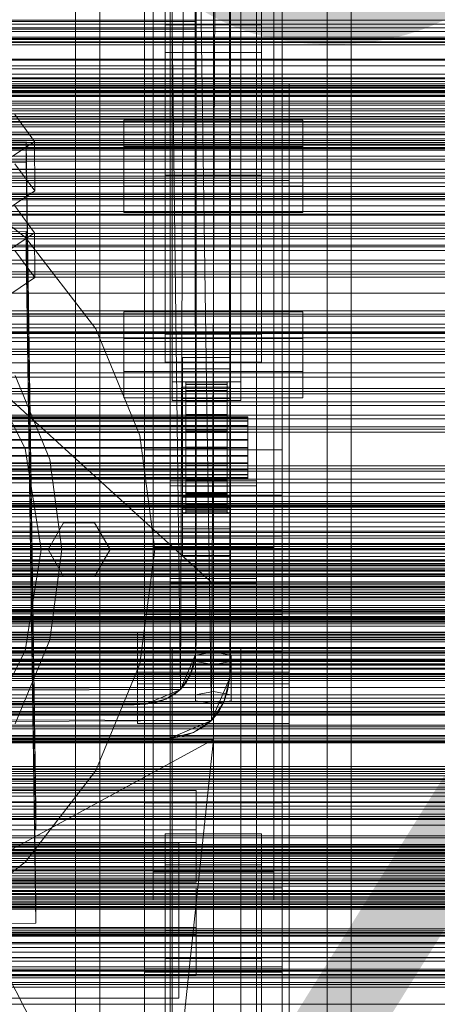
# Model space of a CAD drawing. Header units: millimetres. Extents: x -3490 to 61924, y -72580 to 6847.
# Tile 236 of 256: x 374 to 495, y -34382 to -34096. Entities that reach past the tile are written whole.
import ezdxf

# ---------------------------------------------------------------- set-up
doc = ezdxf.new("R2010")
doc.units = ezdxf.units.MM
for name, color, linetype, lineweight in [('COTAS_O', 1, 'Continuous', 0), ('COTAS_P', 1, 'Continuous', 0), ('frontal_briquetadora', 7, 'Continuous', 0), ('frontal_C01', 7, 'Continuous', 0), ('frontal_C02', 7, 'Continuous', 0), ('frontal_C03', 7, 'Continuous', 0), ('frontal_mezcladora', 7, 'Continuous', 0), ('frontal_secador', 7, 'Continuous', 0), ('frontal_tolva', 7, 'Continuous', 0)]:
    doc.layers.add(name, color=color, linetype=linetype, lineweight=lineweight)
doc.dimstyles.new('R19_100', dxfattribs={"dimtxt": 250, "dimasz": 150, "dimexe": 150, "dimexo": 80, "dimgap": 100, "dimtad": 1, "dimtih": 1, "dimtoh": 1, "dimdsep": 46, "dimcen": 0.09, "dimadec": 0, "dimazin": 0, "dimtfac": 1, "dimtdec": 4, "dimtofl": 0, "dimtmove": 0, "dimatfit": 3, "dimfxl": 1, "dimtolj": 1, "dimtzin": 0, "dimarcsym": 0})

# ---------------------------------------------------------------- blocks, each defined once
blk = doc.blocks.new('DIM_R29_52')
at = {"layer": 'COTAS_P'}
for p, q in [((-1750, -34600), (-1600, -34555)), ((2600, -34600), (2450, -34555)), ((-1750, -35500), (-1750, -34600)), ((-1750, -34600), (2600, -34600)), ((-1750, -34600), (-1600, -34645)), ((2600, -34600), (2450, -34645)), ((2600, -35500), (2600, -34600))]:
    blk.add_line(p, q, dxfattribs=at)
blk.add_text('4350 P', height=250, dxfattribs=at).set_placement((425, -34500))
blk = doc.blocks.new('DIM_R29_57')
at = {"layer": 'COTAS_O'}
for p, q in [((-1725, -33700), (-1575, -33655)), ((1725, -33700), (1575, -33655)), ((-1725, -34400), (-1725, -33700)), ((-1725, -33700), (1725, -33700)), ((-1725, -33700), (-1575, -33745)), ((1725, -33700), (1575, -33745)), ((1725, -34400), (1725, -33700))]:
    blk.add_line(p, q, dxfattribs=at)
blk.add_text('3450 O', height=250, dxfattribs=at).set_placement((0, -33600))
blk = doc.blocks.new('DIM_R29_58')
at = {"layer": 'COTAS_P'}
for p, q in [((-150, -32300), (550, -32300)), ((550, -32300), (505, -32450)), ((550, -34900), (550, -32300)), ((550, -32300), (595, -32450)), ((550, -34900), (505, -34750)), ((550, -34900), (595, -34750)), ((-150, -34900), (550, -34900))]:
    blk.add_line(p, q, dxfattribs=at)
blk.add_text('2600 P', height=250, rotation=90, dxfattribs=at).set_placement((450, -33600))
blk = doc.blocks.new('DIM_R29_61')
at = {"layer": 'COTAS_O'}
for p, q in [((-650, -34200), (-500, -34155)), ((650, -34200), (500, -34155)), ((-650, -34900), (-650, -34200)), ((-650, -34200), (650, -34200)), ((-650, -34200), (-500, -34245)), ((650, -34200), (500, -34245)), ((650, -34900), (650, -34200))]:
    blk.add_line(p, q, dxfattribs=at)
blk.add_text('1300 O', height=250, dxfattribs=at).set_placement((0, -34100))
blk = doc.blocks.new('DIM_R29_66')
at = {"layer": 'COTAS_P'}
for p, q in [((-305, -34680), (395, -34680)), ((395, -34680), (350, -34830)), ((395, -36000), (395, -34680)), ((395, -34680), (440, -34830)), ((395, -36000), (350, -35850)), ((395, -36000), (440, -35850)), ((-305, -36000), (395, -36000))]:
    blk.add_line(p, q, dxfattribs=at)
blk.add_text('1320 P', height=250, rotation=90, dxfattribs=at).set_placement((295, -35340))

msp = doc.modelspace()

# ---------------------------------------------------------------- linework, layer by layer
at = {"layer": 'frontal_briquetadora'}
for p, q in [((430, -34260), (430, -33820)), ((430, -34680), (430, -33820)), ((210, -34060), (430, -34260)), ((210, -34060), (430, -34490)), ((430, -34060), (430, -34490)), ((430, -34260), (430, -34060)), ((430, -34060), (430, -34496)), ((430, -34060), (430, -34305)), ((430, -34116.167), (430, -34115)), ((430, -34119.649), (430, -34116.167)), ((452, -34116.167), (452, -34115)), ((452, -34119.649), (452, -34116.167)), ((430, -34125.397), (430, -34119.649)), ((452, -34125.397), (452, -34119.649)), ((430, -34133.327), (430, -34125.397)), ((452, -34133.327), (452, -34125.397)), ((430, -34143.323), (430, -34133.327)), ((452, -34143.323), (452, -34133.327)), ((452, -34135.964), (452, -34134.226)), ((452, -34139.095), (452, -34135.964)), ((452, -34143), (452, -34139.095)), ((210, -34143), (452, -34143)), ((430, -34155.238), (430, -34143.323)), ((452, -34143), (452, -34146.905)), ((452, -34155.238), (452, -34143.323)), ((452, -34146.905), (452, -34150.036)), ((452, -34150.036), (452, -34151.774)), ((430, -34168.9), (430, -34155.238)), ((452, -34168.9), (452, -34155.238)), ((430, -34184.11), (430, -34168.9)), ((452, -34184.11), (452, -34168.9)), ((452, -34174.625), (452, -34172.888)), ((452, -34176.894), (452, -34173.435)), ((452, -34177.757), (452, -34174.625)), ((452, -34183.693), (452, -34176.894)), ((452, -34181.662), (452, -34177.757)), ((210, -34181.662), (452, -34181.662)), ((452, -34181.662), (452, -34185.567)), ((430, -34200.644), (430, -34184.11)), ((452, -34193.602), (452, -34183.693)), ((452, -34200.644), (452, -34184.11)), ((452, -34185.567), (452, -34188.698)), ((452, -34188.698), (452, -34190.436)), ((452, -34206.283), (452, -34193.602)), ((430, -34218.263), (430, -34200.644)), ((452, -34218.263), (452, -34200.644)), ((452, -34221.304), (452, -34206.283)), ((430, -34236.709), (430, -34218.263)), ((452, -34236.709), (452, -34218.263)), ((452, -34238.153), (452, -34221.304)), ((430, -34255.714), (430, -34236.709)), ((452, -34255.714), (452, -34236.709)), ((452, -34256.258), (452, -34238.153)), ((430, -34275), (430, -34255.714)), ((452, -34275), (452, -34255.714)), ((452, -34275), (452, -34256.258)), ((210, -34260), (430, -34260)), ((430, -34260), (430, -34305)), ((430, -34680), (430, -34260)), ((430, -34496), (430, -34260)), ((452, -34267.964), (452, -34266.226)), ((452, -34271.095), (452, -34267.964)), ((750, -34270.216), (200, -34270.216)), ((452, -34275), (452, -34271.095)), ((750, -34275), (200, -34275)), ((210, -34275), (452, -34275)), ((452, -34275), (430, -34275)), ((430, -34275), (430, -34294.286)), ((452, -34275), (452, -34278.905)), ((452, -34275), (452, -34293.742)), ((452, -34275), (452, -34294.286)), ((452, -34278.905), (452, -34282.036)), ((750, -34279.784), (200, -34279.784)), ((452, -34282.036), (452, -34283.774)), ((452, -34293.742), (452, -34311.847)), ((430, -34294.286), (430, -34313.291)), ((452, -34294.286), (452, -34313.291)), ((430, -34305), (210, -34305)), ((430, -34305), (222, -34418.333)), ((430, -34305), (418, -34418.333)), ((430, -34471), (430, -34305)), ((430, -34680), (430, -34305)), ((430, -34305), (430, -34496)), ((430, -34313.291), (430, -34331.737)), ((452, -34311.847), (452, -34328.696)), ((452, -34313.291), (452, -34331.737)), ((452, -34328.696), (452, -34343.717)), ((430, -34331.737), (430, -34349.356)), ((452, -34331.737), (452, -34349.356)), ((452, -34343.717), (452, -34356.398)), ((430, -34349.356), (430, -34365.89)), ((452, -34349.356), (452, -34365.89)), ((452, -34356.398), (452, -34366.307)), ((452, -34361.302), (452, -34359.564)), ((452, -34364.433), (452, -34361.302)), ((452, -34368.338), (452, -34364.433)), ((430, -34365.89), (430, -34381.1)), ((452, -34365.89), (452, -34381.1)), ((452, -34366.307), (452, -34373.106)), ((210, -34368.338), (452, -34368.338)), ((452, -34368.338), (452, -34372.243)), ((452, -34372.243), (452, -34375.375)), ((452, -34373.106), (452, -34376.565)), ((452, -34375.375), (452, -34377.112)), ((430, -34381.1), (430, -34394.762)), ((452, -34381.1), (452, -34394.762))]:
    msp.add_line(p, q, dxfattribs=at)
at = {"layer": 'frontal_C01'}
for p, q in [((410, -34323.351), (410, -33999.812)), ((450, -33999.812), (450, -34323.351)), ((410, -34371.499), (410, -34047.96)), ((450, -34371.499), (450, -34047.96)), ((410, -34372.443), (410, -34048.905)), ((450, -34048.905), (450, -34372.443)), ((417.5, -34657.873), (417.5, -34055.074)), ((442.5, -34055.074), (442.5, -34657.873)), ((418, -34201.387), (418, -34059.306)), ((438, -34059.306), (438, -34201.387)), ((412.5, -34343.381), (412.5, -34064.12)), ((418, -34064.699), (418, -34206.779)), ((438, -34206.779), (438, -34064.699)), ((447.5, -34064.12), (447.5, -34343.381)), ((412.5, -34351.469), (412.5, -34072.208)), ((447.5, -34351.469), (447.5, -34072.208)), ((417.5, -34684.054), (417.5, -34081.254)), ((442.5, -34684.054), (442.5, -34081.254)), ((425, -34085.38), (425, -34099.076)), ((425, -34085.38), (425, -34096.935)), ((410, -34410.962), (410, -34087.423)), ((450, -34410.962), (450, -34087.423)), ((425, -34096.935), (-425, -34096.935)), ((425, -34110.632), (425, -34096.935)), ((425, -34099.076), (-425, -34099.076)), ((416, -34105.902), (416, -34097.813)), ((416, -34097.813), (444, -34097.813)), ((416, -34187.564), (416, -34097.813)), ((425, -34110.632), (425, -34099.076)), ((444, -34097.813), (444, -34105.902)), ((444, -34097.813), (444, -34187.564)), ((444, -34105.902), (416, -34105.902)), ((416, -34105.902), (416, -34195.653)), ((444, -34195.653), (444, -34105.902)), ((-425, -34110.632), (425, -34110.632)), ((372.35, -34150.291), (378.086, -34158.178)), ((357.646, -34158.057), (375.644, -34157.811)), ((378.086, -34158.178), (366.618, -34165.914)), ((375.644, -34157.811), (375.644, -34163.204)), ((375.644, -34157.811), (378.512, -34352.922)), ((378.143, -34171.119), (378.086, -34158.178)), ((375.644, -34163.204), (357.646, -34163.449)), ((378.143, -34171.119), (372.408, -34163.233)), ((378.512, -34358.315), (375.644, -34163.204)), ((366.675, -34178.856), (378.143, -34171.119)), ((404, -34198.31), (404, -34181.055)), ((404, -34181.055), (456, -34181.055)), ((404, -34188.758), (404, -34181.055)), ((456, -34181.055), (456, -34198.31)), ((456, -34181.055), (456, -34188.758)), ((444, -34187.564), (416, -34187.564)), ((416, -34187.564), (416, -34195.653)), ((444, -34195.653), (444, -34187.564)), ((456, -34188.758), (404, -34188.758)), ((404, -34188.758), (404, -34206.014)), ((456, -34206.014), (456, -34188.758)), ((416, -34195.653), (444, -34195.653)), ((421, -34197.535), (421, -34194.299)), ((421, -34194.299), (435, -34194.299)), ((421, -34234.744), (421, -34194.299)), ((435, -34194.299), (435, -34197.535)), ((435, -34194.299), (435, -34234.744)), ((456, -34198.31), (404, -34198.31)), ((404, -34198.31), (404, -34206.014)), ((435, -34197.535), (421, -34197.535)), ((421, -34197.535), (421, -34237.98)), ((435, -34237.98), (435, -34197.535)), ((456, -34206.014), (456, -34198.31)), ((438, -34201.387), (418, -34201.387)), ((418, -34201.387), (418, -34206.779)), ((422, -34211.454), (422, -34201.455)), ((422, -34201.455), (422, -34202.047)), ((422, -34201.455), (434, -34201.455)), ((422, -34202.157), (422, -34201.455)), ((422, -34211.734), (422, -34202.047)), ((422, -34202.047), (422, -34203.894)), ((422, -34202.047), (434, -34202.047)), ((422, -34211.787), (422, -34202.157)), ((422, -34202.157), (434, -34202.157)), ((422, -34204.106), (422, -34202.157)), ((434, -34202.047), (434, -34201.455)), ((434, -34201.455), (434, -34211.454)), ((434, -34201.455), (434, -34202.157)), ((434, -34203.894), (434, -34202.047)), ((434, -34202.047), (434, -34211.734)), ((434, -34202.157), (434, -34211.787)), ((434, -34202.157), (434, -34204.106)), ((438, -34206.779), (438, -34201.387)), ((421, -34206.163), (421, -34202.927)), ((421, -34202.927), (435, -34202.927)), ((421, -34243.372), (421, -34202.927)), ((422, -34212.609), (422, -34203.894)), ((422, -34203.894), (422, -34206.869)), ((422, -34203.894), (434, -34203.894)), ((422, -34212.71), (422, -34204.106)), ((422, -34204.106), (434, -34204.106)), ((422, -34207.17), (422, -34204.106)), ((434, -34206.869), (434, -34203.894)), ((434, -34203.894), (434, -34212.609)), ((434, -34204.106), (434, -34212.71)), ((434, -34204.106), (434, -34207.17)), ((435, -34202.927), (435, -34206.163)), ((435, -34202.927), (435, -34243.372)), ((404, -34206.014), (456, -34206.014)), ((418, -34206.779), (438, -34206.779)), ((435, -34206.163), (421, -34206.163)), ((421, -34206.163), (421, -34246.607)), ((422, -34214.019), (422, -34206.869)), ((422, -34206.869), (422, -34210.77)), ((422, -34206.869), (434, -34206.869)), ((422, -34214.161), (422, -34207.17)), ((422, -34207.17), (434, -34207.17)), ((422, -34211.138), (422, -34207.17)), ((434, -34210.77), (434, -34206.869)), ((434, -34206.869), (434, -34214.019)), ((434, -34207.17), (434, -34214.161)), ((434, -34207.17), (434, -34211.138)), ((435, -34246.607), (435, -34206.163)), ((422, -34215.866), (422, -34210.77)), ((422, -34210.77), (422, -34215.331)), ((422, -34210.77), (434, -34210.77)), ((422, -34216.041), (422, -34211.138)), ((422, -34211.138), (434, -34211.138)), ((422, -34215.742), (422, -34211.138)), ((434, -34215.331), (434, -34210.77)), ((434, -34210.77), (434, -34215.866)), ((434, -34211.138), (434, -34216.041)), ((434, -34211.138), (434, -34215.742)), ((-440, -34211.454), (440, -34211.454)), ((-440, -34211.734), (440, -34211.734)), ((-440, -34211.787), (440, -34211.787)), ((-440, -34212.609), (440, -34212.609)), ((-440, -34212.71), (440, -34212.71)), ((-440, -34214.019), (440, -34214.019)), ((422, -34211.734), (422, -34211.454)), ((434, -34211.454), (422, -34211.454)), ((422, -34211.454), (422, -34211.787)), ((422, -34212.609), (422, -34211.734)), ((434, -34211.734), (422, -34211.734)), ((434, -34211.787), (422, -34211.787)), ((422, -34211.787), (422, -34212.71)), ((422, -34214.019), (422, -34212.609)), ((434, -34212.609), (422, -34212.609)), ((434, -34212.71), (422, -34212.71)), ((422, -34212.71), (422, -34214.161)), ((422, -34215.866), (422, -34214.019)), ((434, -34214.019), (422, -34214.019)), ((434, -34211.454), (434, -34211.734)), ((434, -34211.787), (434, -34211.454)), ((434, -34211.734), (434, -34212.609)), ((434, -34212.71), (434, -34211.787)), ((434, -34212.609), (434, -34214.019)), ((434, -34214.161), (434, -34212.71)), ((434, -34214.019), (434, -34215.866)), ((440, -34211.734), (440, -34211.454)), ((440, -34211.454), (440, -34211.787)), ((440, -34212.609), (440, -34211.734)), ((440, -34211.787), (440, -34212.71)), ((440, -34214.019), (440, -34212.609)), ((440, -34212.71), (440, -34214.161)), ((440, -34215.866), (440, -34214.019)), ((-440, -34214.161), (440, -34214.161)), ((-440, -34215.866), (440, -34215.866)), ((-440, -34216.041), (440, -34216.041)), ((434, -34214.161), (422, -34214.161)), ((422, -34214.161), (422, -34216.041)), ((422, -34215.331), (422, -34218.027)), ((434, -34215.331), (422, -34215.331)), ((422, -34215.331), (422, -34220.241)), ((422, -34218.221), (422, -34215.742)), ((422, -34215.742), (434, -34215.742)), ((422, -34220.666), (422, -34215.742)), ((422, -34218.027), (422, -34215.866)), ((434, -34215.866), (422, -34215.866)), ((434, -34216.041), (422, -34216.041)), ((422, -34216.041), (422, -34218.221)), ((434, -34216.041), (434, -34214.161)), ((434, -34218.027), (434, -34215.331)), ((434, -34220.241), (434, -34215.331)), ((434, -34215.742), (434, -34218.221)), ((434, -34215.742), (434, -34220.666)), ((434, -34215.866), (434, -34218.027)), ((434, -34218.221), (434, -34216.041)), ((440, -34214.161), (440, -34216.041)), ((440, -34218.027), (440, -34215.866)), ((440, -34216.041), (440, -34218.221)), ((440, -34218.027), (-440, -34218.027)), ((-440, -34218.221), (440, -34218.221)), ((422, -34218.027), (434, -34218.027)), ((422, -34220.353), (422, -34218.027)), ((434, -34218.221), (422, -34218.221)), ((422, -34218.221), (422, -34220.554)), ((434, -34218.027), (434, -34220.353)), ((434, -34220.554), (434, -34218.221)), ((440, -34220.353), (440, -34218.027)), ((440, -34218.221), (440, -34220.554)), ((-440, -34220.353), (440, -34220.353)), ((-440, -34220.554), (440, -34220.554)), ((422, -34220.353), (422, -34220.241)), ((422, -34220.241), (422, -34225.165)), ((422, -34220.241), (434, -34220.241)), ((422, -34222.685), (422, -34220.353)), ((434, -34220.353), (422, -34220.353)), ((422, -34220.554), (422, -34220.666)), ((434, -34220.554), (422, -34220.554)), ((422, -34220.554), (422, -34222.88)), ((422, -34220.666), (434, -34220.666)), ((422, -34225.576), (422, -34220.666)), ((434, -34225.165), (434, -34220.241)), ((434, -34220.241), (434, -34220.353)), ((434, -34220.353), (434, -34222.685)), ((434, -34220.666), (434, -34220.554)), ((434, -34222.88), (434, -34220.554)), ((434, -34220.666), (434, -34225.576)), ((440, -34222.685), (440, -34220.353)), ((440, -34220.554), (440, -34222.88)), ((-440, -34222.685), (440, -34222.685)), ((-440, -34222.88), (440, -34222.88)), ((-440, -34224.866), (440, -34224.866)), ((-440, -34225.04), (440, -34225.04)), ((422, -34224.866), (422, -34222.685)), ((422, -34222.685), (422, -34225.165)), ((434, -34222.685), (422, -34222.685)), ((422, -34222.88), (422, -34225.576)), ((434, -34222.88), (422, -34222.88)), ((422, -34222.88), (422, -34225.04)), ((422, -34226.746), (422, -34224.866)), ((422, -34224.866), (422, -34229.769)), ((434, -34224.866), (422, -34224.866)), ((422, -34225.04), (422, -34230.137)), ((434, -34225.04), (422, -34225.04)), ((422, -34225.04), (422, -34226.888)), ((422, -34225.165), (422, -34229.769)), ((422, -34225.165), (434, -34225.165)), ((434, -34225.165), (434, -34222.685)), ((434, -34222.685), (434, -34224.866)), ((434, -34225.576), (434, -34222.88)), ((434, -34225.04), (434, -34222.88)), ((434, -34229.769), (434, -34224.866)), ((434, -34224.866), (434, -34226.746)), ((434, -34230.137), (434, -34225.04)), ((434, -34226.888), (434, -34225.04)), ((434, -34229.769), (434, -34225.165)), ((440, -34224.866), (440, -34222.685)), ((440, -34222.88), (440, -34225.04)), ((440, -34226.746), (440, -34224.866)), ((440, -34225.04), (440, -34226.888)), ((-440, -34226.746), (440, -34226.746)), ((-440, -34226.888), (440, -34226.888)), ((-440, -34228.197), (440, -34228.197)), ((-440, -34228.297), (440, -34228.297)), ((422, -34225.576), (434, -34225.576)), ((422, -34230.137), (422, -34225.576)), ((422, -34228.197), (422, -34226.746)), ((422, -34226.746), (422, -34233.737)), ((434, -34226.746), (422, -34226.746)), ((422, -34226.888), (422, -34234.038)), ((434, -34226.888), (422, -34226.888)), ((422, -34226.888), (422, -34228.297)), ((422, -34229.12), (422, -34228.197)), ((422, -34228.197), (422, -34236.8)), ((434, -34228.197), (422, -34228.197)), ((422, -34228.297), (422, -34237.013)), ((434, -34228.297), (422, -34228.297)), ((422, -34228.297), (422, -34229.172)), ((434, -34225.576), (434, -34230.137)), ((434, -34233.737), (434, -34226.746)), ((434, -34226.746), (434, -34228.197)), ((434, -34234.038), (434, -34226.888)), ((434, -34228.297), (434, -34226.888)), ((434, -34236.8), (434, -34228.197)), ((434, -34228.197), (434, -34229.12)), ((434, -34237.013), (434, -34228.297)), ((434, -34229.172), (434, -34228.297)), ((440, -34228.197), (440, -34226.746)), ((440, -34226.888), (440, -34228.297)), ((440, -34229.12), (440, -34228.197)), ((440, -34228.297), (440, -34229.172)), ((-440, -34229.12), (440, -34229.12)), ((-440, -34229.172), (440, -34229.172)), ((-440, -34229.453), (440, -34229.453)), ((422, -34229.453), (422, -34229.12)), ((422, -34229.12), (422, -34238.75)), ((434, -34229.12), (422, -34229.12)), ((422, -34229.172), (422, -34238.86)), ((434, -34229.172), (422, -34229.172)), ((422, -34229.172), (422, -34229.453)), ((422, -34229.453), (422, -34239.452)), ((434, -34229.453), (422, -34229.453)), ((422, -34229.769), (422, -34233.737)), ((422, -34229.769), (434, -34229.769)), ((422, -34230.137), (434, -34230.137)), ((422, -34234.038), (422, -34230.137)), ((434, -34238.75), (434, -34229.12)), ((434, -34229.12), (434, -34229.453)), ((434, -34238.86), (434, -34229.172)), ((434, -34229.453), (434, -34229.172)), ((434, -34239.452), (434, -34229.453)), ((434, -34233.737), (434, -34229.769)), ((434, -34230.137), (434, -34234.038)), ((440, -34229.453), (440, -34229.12)), ((440, -34229.172), (440, -34229.453)), ((421, -34243.988), (421, -34231.586)), ((421, -34231.586), (435, -34231.586)), ((421, -34239.289), (421, -34231.586)), ((422, -34233.737), (422, -34236.8)), ((422, -34233.737), (434, -34233.737)), ((422, -34234.038), (434, -34234.038)), ((422, -34237.013), (422, -34234.038)), ((434, -34236.8), (434, -34233.737)), ((434, -34234.038), (434, -34237.013)), ((435, -34231.586), (435, -34243.988)), ((435, -34231.586), (435, -34239.289)), ((435, -34234.744), (421, -34234.744)), ((421, -34234.744), (421, -34237.98)), ((422, -34236.8), (422, -34238.75)), ((422, -34236.8), (434, -34236.8)), ((434, -34238.75), (434, -34236.8)), ((435, -34237.98), (435, -34234.744)), ((421, -34237.98), (435, -34237.98)), ((435, -34239.289), (421, -34239.289)), ((421, -34239.289), (421, -34251.692)), ((422, -34237.013), (434, -34237.013)), ((422, -34238.86), (422, -34237.013)), ((422, -34238.75), (422, -34239.452)), ((422, -34238.75), (434, -34238.75)), ((422, -34238.86), (434, -34238.86)), ((422, -34239.452), (422, -34238.86)), ((422, -34239.452), (434, -34239.452)), ((434, -34237.013), (434, -34238.86)), ((434, -34239.452), (434, -34238.75)), ((434, -34238.86), (434, -34239.452)), ((435, -34251.692), (435, -34239.289)), ((435, -34243.372), (421, -34243.372)), ((421, -34243.372), (421, -34246.607)), ((435, -34243.988), (421, -34243.988)), ((421, -34243.988), (421, -34251.692)), ((435, -34246.607), (435, -34243.372)), ((435, -34251.692), (435, -34243.988)), ((421, -34246.607), (435, -34246.607)), ((421, -34251.692), (435, -34251.692)), ((450, -34323.351), (410, -34323.351)), ((410, -34323.351), (410, -34371.499)), ((410, -34646.889), (410, -34323.351)), ((450, -34371.499), (450, -34323.351)), ((450, -34323.351), (450, -34646.889)), ((-450, -34337.218), (450, -34337.218)), ((450, -34337.218), (450, -34348.002)), ((450, -34337.218), (450, -34370.922)), ((447.5, -34343.381), (412.5, -34343.381)), ((412.5, -34343.381), (412.5, -34351.469)), ((447.5, -34351.469), (447.5, -34343.381)), ((450, -34348.002), (-450, -34348.002)), ((-425, -34347.993), (425, -34347.993)), ((425, -34347.993), (425, -34361.689)), ((425, -34347.993), (425, -34359.548)), ((450, -34381.706), (450, -34348.002)), ((378.512, -34352.922), (360.514, -34353.167)), ((378.512, -34358.315), (378.512, -34352.922)), ((412.5, -34351.469), (447.5, -34351.469)), ((425, -34359.548), (-425, -34359.548)), ((360.514, -34358.56), (378.512, -34358.315)), ((425, -34373.245), (425, -34359.548)), ((425, -34361.689), (-425, -34361.689)), ((416, -34368.515), (416, -34360.426)), ((416, -34360.426), (444, -34360.426)), ((416, -34451.787), (416, -34360.426)), ((425, -34373.245), (425, -34361.689)), ((444, -34360.426), (444, -34368.515)), ((444, -34360.426), (444, -34451.787)), ((450, -34370.922), (-450, -34370.922)), ((444, -34368.515), (416, -34368.515)), ((416, -34368.515), (416, -34459.876)), ((444, -34459.876), (444, -34368.515)), ((450, -34381.706), (450, -34370.922)), ((-425, -34373.245), (425, -34373.245)), ((410, -34371.499), (450, -34371.499)), ((410, -34695.038), (410, -34371.499)), ((450, -34372.443), (410, -34372.443)), ((410, -34372.443), (410, -34410.962)), ((410, -34695.982), (410, -34372.443)), ((450, -34695.038), (450, -34371.499)), ((450, -34410.962), (450, -34372.443)), ((450, -34372.443), (450, -34695.982)), ((-450, -34381.706), (450, -34381.706))]:
    msp.add_line(p, q, dxfattribs=at)
at = {"layer": 'frontal_C02'}
for p, q in [((390, -35975), (390, -33530.372)), ((397, -35975), (397, -33530.372)), ((463, -35975), (463, -33530.372)), ((470, -35975), (470, -33530.372)), ((417.5, -34231.462), (417.5, -33692.436)), ((442.5, -33692.436), (442.5, -34231.462)), ((417.5, -34258.348), (417.5, -33719.322)), ((442.5, -34258.348), (442.5, -33719.322)), ((410, -34221.042), (410, -33863.38)), ((450, -33863.38), (450, -34221.042)), ((410, -34268.769), (410, -33911.107)), ((450, -34268.769), (450, -33911.107)), ((390, -35975), (390, -34035.57)), ((397, -35975), (397, -34035.57)), ((463, -35975), (463, -34035.57)), ((470, -35975), (470, -34035.57)), ((416, -34132.492), (416, -34041.93)), ((444, -34041.93), (444, -34132.492)), ((410, -34402.112), (410, -34044.45)), ((450, -34044.45), (450, -34402.112)), ((416, -34050.871), (416, -34141.434)), ((444, -34141.434), (444, -34050.871)), ((412.5, -34240.435), (412.5, -34059.07)), ((447.5, -34059.07), (447.5, -34240.435)), ((412.5, -34249.376), (412.5, -34068.012)), ((447.5, -34249.376), (447.5, -34068.012)), ((410, -34440.294), (410, -34082.632)), ((450, -34440.294), (450, -34082.632)), ((372.35, -34123.842), (378.086, -34131.659)), ((404, -34144.591), (404, -34125.516)), ((404, -34125.516), (456, -34125.516)), ((404, -34133.152), (404, -34125.516)), ((456, -34125.516), (456, -34144.591)), ((456, -34125.516), (456, -34133.152)), ((357.646, -34131.971), (375.644, -34131.727)), ((378.086, -34131.659), (366.618, -34139.328)), ((375.644, -34131.727), (375.644, -34137.689)), ((375.644, -34131.727), (378.512, -34325.132)), ((378.143, -34145.966), (378.086, -34131.659)), ((456, -34133.152), (404, -34133.152)), ((404, -34133.152), (404, -34152.228)), ((444, -34132.492), (416, -34132.492)), ((416, -34132.492), (416, -34141.434)), ((444, -34141.434), (444, -34132.492)), ((456, -34152.228), (456, -34133.152)), ((375.644, -34137.689), (357.646, -34137.932)), ((378.143, -34145.966), (372.408, -34138.148)), ((378.512, -34331.094), (375.644, -34137.689)), ((416, -34141.434), (444, -34141.434)), ((456, -34144.591), (404, -34144.591)), ((404, -34144.591), (404, -34152.228)), ((456, -34152.228), (456, -34144.591)), ((366.675, -34153.635), (378.143, -34145.966)), ((404, -34152.228), (456, -34152.228)), ((450, -34221.042), (410, -34221.042)), ((410, -34221.042), (410, -34268.769)), ((410, -34578.704), (410, -34221.042)), ((450, -34268.769), (450, -34221.042)), ((450, -34221.042), (450, -34578.704)), ((442.5, -34230.064), (417.5, -34230.064)), ((417.5, -34230.064), (417.5, -34259.747)), ((417.5, -34406.362), (417.5, -34230.064)), ((442.5, -34259.747), (442.5, -34230.064)), ((442.5, -34230.064), (442.5, -34406.362)), ((417.5, -34258.348), (417.5, -34231.462)), ((417.5, -34231.462), (442.5, -34231.462)), ((442.5, -34231.462), (442.5, -34258.348)), ((-450, -34234.172), (450, -34234.172)), ((450, -34234.172), (450, -34246.094)), ((450, -34234.172), (450, -34267.581)), ((447.5, -34240.435), (412.5, -34240.435)), ((412.5, -34240.435), (412.5, -34249.376)), ((447.5, -34249.376), (447.5, -34240.435)), ((450, -34246.094), (-450, -34246.094)), ((450, -34279.503), (450, -34246.094)), ((412.5, -34249.376), (447.5, -34249.376)), ((442.5, -34258.348), (417.5, -34258.348)), ((417.5, -34259.747), (442.5, -34259.747)), ((417.5, -34436.044), (417.5, -34259.747)), ((442.5, -34436.044), (442.5, -34259.747)), ((450, -34267.581), (-450, -34267.581)), ((450, -34279.503), (450, -34267.581)), ((410, -34268.769), (450, -34268.769)), ((410, -34626.431), (410, -34268.769)), ((450, -34626.431), (450, -34268.769)), ((408, -34288.94), (408, -34274.037)), ((408, -34274.037), (452, -34274.037)), ((408, -34285.492), (408, -34274.037)), ((452, -34274.037), (452, -34288.94)), ((452, -34274.037), (452, -34285.492)), ((-450, -34279.503), (450, -34279.503)), ((418, -34284.469), (418, -34278.508)), ((418, -34278.508), (438, -34278.508)), ((418, -34422.539), (418, -34278.508)), ((430, -34279.7), (424.804, -34280.595)), ((435.196, -34280.595), (430, -34279.7)), ((430, -34291.155), (430, -34279.7)), ((438, -34278.508), (438, -34284.469)), ((438, -34278.508), (438, -34422.539)), ((424.804, -34280.595), (424.804, -34282.383)), ((424.804, -34292.049), (424.804, -34280.595)), ((424.804, -34282.383), (430, -34283.277)), ((424.804, -34293.838), (424.804, -34282.383)), ((430, -34283.277), (435.196, -34282.383)), ((435.196, -34282.383), (435.196, -34280.595)), ((435.196, -34292.049), (435.196, -34280.595)), ((435.196, -34293.838), (435.196, -34282.383)), ((438, -34284.469), (418, -34284.469)), ((418, -34284.469), (418, -34428.5)), ((430, -34283.277), (430, -34294.732)), ((438, -34428.5), (438, -34284.469)), ((452, -34285.492), (408, -34285.492)), ((408, -34285.492), (408, -34300.395)), ((452, -34300.395), (452, -34285.492)), ((452, -34288.94), (408, -34288.94)), ((408, -34288.94), (408, -34300.395)), ((452, -34300.395), (452, -34288.94)), ((424.804, -34292.049), (430, -34291.155)), ((424.804, -34293.838), (424.804, -34292.049)), ((430, -34294.732), (424.804, -34293.838)), ((430, -34291.155), (435.196, -34292.049)), ((435.196, -34293.838), (430, -34294.732)), ((435.196, -34292.049), (435.196, -34293.838)), ((408, -34300.395), (452, -34300.395)), ((-425, -34319.779), (425, -34319.779)), ((425, -34319.779), (425, -34334.92)), ((425, -34319.779), (425, -34331.234)), ((378.512, -34325.132), (360.514, -34325.376)), ((378.512, -34331.094), (378.512, -34325.132)), ((360.514, -34331.337), (378.512, -34331.094)), ((425, -34331.234), (-425, -34331.234)), ((416, -34341.366), (416, -34332.424)), ((416, -34332.424), (444, -34332.424)), ((416, -34424.583), (416, -34332.424)), ((425, -34346.375), (425, -34331.234)), ((444, -34332.424), (444, -34341.366)), ((444, -34332.424), (444, -34424.583)), ((425, -34334.92), (-425, -34334.92)), ((425, -34346.375), (425, -34334.92)), ((444, -34341.366), (416, -34341.366)), ((416, -34341.366), (416, -34433.524)), ((444, -34433.524), (444, -34341.366)), ((-425, -34346.375), (425, -34346.375))]:
    msp.add_line(p, q, dxfattribs=at)
at = {"layer": 'frontal_C03'}
for p, q in [((-1250, -34096.536), (1250, -34096.536)), ((-1250, -34097.665), (1250, -34097.665)), ((1250, -34098.726), (-1250, -34098.726)), ((1250, -34099.783), (-1250, -34099.783)), ((-1250, -34101.385), (1250, -34101.385)), ((1250, -34102.09), (-1250, -34102.09)), ((1250, -34102.744), (-1250, -34102.744)), ((-1250, -34102.981), (1250, -34102.981)), ((1250, -34103.625), (-1250, -34103.625)), ((-1250, -34107.828), (1250, -34107.828)), ((-1250, -34109.784), (1250, -34109.784)), ((1250, -34113.431), (-1250, -34113.431)), ((-1268, -34115.802), (1268, -34115.802)), ((-1268, -34116.026), (1268, -34116.026)), ((-1268, -34116.191), (1268, -34116.191)), ((-1268, -34116.848), (1268, -34116.848)), ((1250, -34114.313), (-1250, -34114.313)), ((1250, -34114.966), (-1250, -34114.966)), ((-1250, -34115.429), (1250, -34115.429)), ((-1268, -34117.166), (1268, -34117.166)), ((-1268, -34118.212), (1268, -34118.212)), ((-1268, -34118.661), (1268, -34118.661)), ((1250, -34117.274), (-1250, -34117.274)), ((1250, -34117.61), (-1250, -34117.61)), ((-1250, -34118.331), (1250, -34118.331)), ((-1268, -34120.024), (1268, -34120.024)), ((-1268, -34120.574), (1268, -34120.574)), ((-1268, -34122.162), (1268, -34122.162)), ((1250, -34121.183), (-1250, -34121.183)), ((1250, -34122.24), (-1250, -34122.24)), ((1268, -34122.775), (-1268, -34122.775)), ((-1268, -34124.479), (1268, -34124.479)), ((-1268, -34125.114), (1268, -34125.114)), ((-1250, -34123.667), (1250, -34123.667)), ((1250, -34124.548), (-1250, -34124.548)), ((1250, -34125.201), (-1250, -34125.201)), ((-1268, -34126.817), (1268, -34126.817)), ((-1268, -34127.431), (1268, -34127.431)), ((-1250, -34125.925), (1250, -34125.925)), ((1250, -34126.083), (-1250, -34126.083)), ((-1268, -34129.018), (1268, -34129.018)), ((-1268, -34129.568), (1268, -34129.568)), ((-1268, -34130.932), (1268, -34130.932)), ((-1268, -34131.381), (1268, -34131.381)), ((-1268, -34132.427), (1268, -34132.427)), ((-1268, -34132.744), (1268, -34132.744)), ((-1268, -34133.402), (1268, -34133.402)), ((-1268, -34133.566), (1268, -34133.566)), ((-1268, -34133.791), (1268, -34133.791)), ((-1250, -34131.983), (1250, -34131.983)), ((-1250, -34134.164), (1250, -34134.164)), ((1250, -34135.889), (-1250, -34135.889)), ((1250, -34136.77), (-1250, -34136.77)), ((1250, -34137.424), (-1250, -34137.424)), ((1250, -34139.731), (-1250, -34139.731)), ((-1250, -34139.809), (1250, -34139.809)), ((-1250, -34140.789), (1250, -34140.789)), ((-1250, -34141.764), (1250, -34141.764)), ((1250, -34143.641), (-1250, -34143.641)), ((1250, -34144.698), (-1250, -34144.698)), ((-1250, -34146.611), (1250, -34146.611)), ((1250, -34147.006), (-1250, -34147.006)), ((1250, -34147.659), (-1250, -34147.659)), ((-1250, -34148.208), (1250, -34148.208)), ((1250, -34148.54), (-1250, -34148.54)), ((-1500, -34152.753), (1500, -34152.753)), ((-1250, -34151.927), (1250, -34151.927)), ((-1250, -34153.056), (1250, -34153.056)), ((-1250, -34155.394), (1250, -34155.394)), ((-1250, -34155.979), (1250, -34155.979)), ((-1250, -34156.776), (1250, -34156.776)), ((1250, -34158.347), (-1250, -34158.347)), ((1250, -34159.228), (-1250, -34159.228)), ((1500, -34161.736), (-1500, -34161.736)), ((1250, -34159.882), (-1250, -34159.882)), ((1250, -34162.189), (-1250, -34162.189)), ((-1250, -34163.246), (1250, -34163.246)), ((1250, -34166.098), (-1250, -34166.098)), ((1250, -34167.156), (-1250, -34167.156)), ((1250, -34169.463), (-1250, -34169.463)), ((1250, -34170.117), (-1250, -34170.117)), ((1250, -34170.998), (-1250, -34170.998)), ((-1500, -34175.611), (1500, -34175.611)), ((1250, -34180.804), (-1250, -34180.804)), ((1250, -34181.686), (-1250, -34181.686)), ((1250, -34182.339), (-1250, -34182.339)), ((1250, -34184.647), (-1250, -34184.647)), ((1500, -34186.859), (-1500, -34186.859)), ((1500, -34187.019), (-1500, -34187.019)), ((1500, -34187.304), (-1500, -34187.304)), ((-1250, -34185.704), (1250, -34185.704)), ((1250, -34188.556), (-1250, -34188.556)), ((1250, -34189.613), (-1250, -34189.613)), ((1250, -34191.921), (-1250, -34191.921)), ((1250, -34192.574), (-1250, -34192.574)), ((1250, -34193.456), (-1250, -34193.456)), ((-1500, -34195.842), (1500, -34195.842)), ((-1500, -34198.712), (1500, -34198.712)), ((1250, -34203.262), (-1250, -34203.262)), ((1250, -34204.143), (-1250, -34204.143)), ((1250, -34204.797), (-1250, -34204.797)), ((1250, -34207.104), (-1250, -34207.104)), ((-1250, -34208.162), (1250, -34208.162)), ((1250, -34211.014), (-1250, -34211.014)), ((1250, -34212.071), (-1250, -34212.071)), ((1250, -34214.378), (-1250, -34214.378)), ((1250, -34215.032), (-1250, -34215.032)), ((1250, -34215.913), (-1250, -34215.913)), ((1250, -34225.72), (-1250, -34225.72)), ((1250, -34226.601), (-1250, -34226.601)), ((1250, -34227.254), (-1250, -34227.254)), ((1250, -34229.562), (-1250, -34229.562)), ((-1250, -34230.619), (1250, -34230.619)), ((1250, -34233.471), (-1250, -34233.471)), ((1250, -34234.529), (-1250, -34234.529)), ((-1250, -34236.6), (1250, -34236.6)), ((1250, -34236.836), (-1250, -34236.836)), ((-1250, -34237.233), (1250, -34237.233)), ((1250, -34237.49), (-1250, -34237.49)), ((-1250, -34237.697), (1250, -34237.697)), ((1250, -34238.371), (-1250, -34238.371)), ((-1250, -34239.553), (1250, -34239.553)), ((-1250, -34240.449), (1250, -34240.449)), ((-1250, -34243.401), (1250, -34243.401)), ((-1250, -34244.669), (1250, -34244.669)), ((1250, -34248.177), (-1250, -34248.177)), ((-1250, -34248.516), (1250, -34248.516)), ((1250, -34249.059), (-1250, -34249.059)), ((1250, -34249.712), (-1250, -34249.712)), ((-1250, -34250.068), (1250, -34250.068)), ((-1500, -34252.99), (1500, -34252.99)), ((-1500, -34253.214), (1500, -34253.214)), ((-1500, -34253.379), (1500, -34253.379)), ((-1500, -34254.036), (1500, -34254.036)), ((1250, -34252.019), (-1250, -34252.019)), ((-1250, -34253.077), (1250, -34253.077)), ((-1500, -34254.354), (1500, -34254.354)), ((-1500, -34255.4), (1500, -34255.4)), ((-1500, -34255.849), (1500, -34255.849)), ((-1250, -34254.549), (1250, -34254.549)), ((1250, -34255.929), (-1250, -34255.929)), ((1250, -34256.28), (-1250, -34256.28)), ((-1500, -34257.212), (1500, -34257.212)), ((-1500, -34257.762), (1500, -34257.762)), ((-1500, -34259.35), (1500, -34259.35)), ((1250, -34256.986), (-1250, -34256.986)), ((1250, -34259.294), (-1250, -34259.294)), ((1500, -34259.963), (-1500, -34259.963)), ((-1500, -34261.667), (1500, -34261.667)), ((-1500, -34262.302), (1500, -34262.302)), ((1250, -34259.947), (-1250, -34259.947)), ((1250, -34260.828), (-1250, -34260.828)), ((-1250, -34261.088), (1250, -34261.088)), ((-1500, -34264.006), (1500, -34264.006)), ((-1500, -34264.619), (1500, -34264.619)), ((-1250, -34262.881), (1250, -34262.881)), ((-1500, -34266.207), (1500, -34266.207)), ((-1500, -34266.757), (1500, -34266.757)), ((-1500, -34268.12), (1500, -34268.12)), ((-1250, -34267.689), (1250, -34267.689)), ((-1500, -34268.569), (1500, -34268.569)), ((-1500, -34269.615), (1500, -34269.615)), ((-1500, -34269.933), (1500, -34269.933)), ((-1500, -34270.59), (1500, -34270.59)), ((-1500, -34270.754), (1500, -34270.754)), ((-1500, -34270.979), (1500, -34270.979)), ((-1250, -34269.42), (1250, -34269.42)), ((1250, -34270.635), (-1250, -34270.635)), ((1250, -34271.516), (-1250, -34271.516)), ((1250, -34272.17), (-1250, -34272.17)), ((-1250, -34273.9), (1250, -34273.9)), ((1250, -34274.477), (-1250, -34274.477)), ((-1250, -34275.453), (1250, -34275.453)), ((-1250, -34275.534), (1250, -34275.534)), ((1250, -34278.387), (-1250, -34278.387)), ((-1250, -34279.3), (1250, -34279.3)), ((1250, -34279.444), (-1250, -34279.444)), ((-1250, -34280.567), (1250, -34280.567)), ((1250, -34281.751), (-1250, -34281.751)), ((1250, -34282.405), (-1250, -34282.405)), ((1250, -34283.286), (-1250, -34283.286)), ((-1250, -34283.52), (1250, -34283.52)), ((-1250, -34284.416), (1250, -34284.416)), ((-1250, -34286.272), (1250, -34286.272)), ((-1250, -34286.736), (1250, -34286.736)), ((-1250, -34287.369), (1250, -34287.369)), ((1250, -34293.092), (-1250, -34293.092)), ((1250, -34293.974), (-1250, -34293.974)), ((1250, -34294.627), (-1250, -34294.627)), ((1250, -34296.935), (-1250, -34296.935)), ((-1250, -34297.992), (1250, -34297.992)), ((1250, -34300.844), (-1250, -34300.844)), ((1250, -34301.902), (-1250, -34301.902)), ((1250, -34304.209), (-1250, -34304.209)), ((1250, -34304.862), (-1250, -34304.862)), ((1250, -34305.744), (-1250, -34305.744)), ((-1250, -34312.901), (1250, -34312.901)), ((-1250, -34313.698), (1250, -34313.698)), ((-1250, -34314.283), (1250, -34314.283)), ((1250, -34315.55), (-1250, -34315.55)), ((1250, -34316.431), (-1250, -34316.431)), ((-1250, -34316.621), (1250, -34316.621)), ((1250, -34317.085), (-1250, -34317.085)), ((-1250, -34317.75), (1250, -34317.75)), ((1250, -34319.392), (-1250, -34319.392)), ((-1250, -34320.45), (1250, -34320.45)), ((-1250, -34321.469), (1250, -34321.469)), ((-1250, -34323.066), (1250, -34323.066)), ((1250, -34323.302), (-1250, -34323.302)), ((1250, -34324.359), (-1250, -34324.359)), ((1250, -34326.667), (-1250, -34326.667)), ((1250, -34327.32), (-1250, -34327.32)), ((-1250, -34327.913), (1250, -34327.913)), ((1250, -34328.201), (-1250, -34328.201)), ((-1250, -34329.869), (1250, -34329.869)), ((-1268, -34335.887), (1268, -34335.887)), ((-1268, -34336.111), (1268, -34336.111)), ((-1268, -34336.275), (1268, -34336.275)), ((-1250, -34335.513), (1250, -34335.513)), ((-1268, -34336.933), (1268, -34336.933)), ((-1268, -34337.25), (1268, -34337.25)), ((-1268, -34338.296), (1268, -34338.296)), ((-1268, -34338.746), (1268, -34338.746)), ((1250, -34337.695), (-1250, -34337.695)), ((1250, -34338.008), (-1250, -34338.008)), ((1250, -34338.889), (-1250, -34338.889)), ((1250, -34339.543), (-1250, -34339.543)), ((-1268, -34340.109), (1268, -34340.109)), ((-1268, -34340.659), (1268, -34340.659)), ((-1268, -34342.246), (1268, -34342.246)), ((1250, -34341.85), (-1250, -34341.85)), ((1530, -34343.773), (-1530, -34343.773)), ((1268, -34342.86), (-1268, -34342.86)), ((-1268, -34344.563), (1268, -34344.563)), ((-1268, -34345.199), (1268, -34345.199)), ((-1250, -34342.907), (1250, -34342.907)), ((-1250, -34343.752), (1250, -34343.752)), ((-1268, -34346.902), (1268, -34346.902)), ((-1268, -34347.516), (1268, -34347.516)), ((1250, -34345.759), (-1250, -34345.759)), ((-1250, -34346.01), (1250, -34346.01)), ((1250, -34346.817), (-1250, -34346.817)), ((1530, -34348.773), (-1530, -34348.773)), ((-1268, -34349.103), (1268, -34349.103)), ((-1268, -34349.653), (1268, -34349.653)), ((-1268, -34351.016), (1268, -34351.016)), ((1250, -34349.124), (-1250, -34349.124)), ((1250, -34349.778), (-1250, -34349.778)), ((1250, -34350.659), (-1250, -34350.659)), ((-1268, -34351.466), (1268, -34351.466)), ((-1268, -34352.512), (1268, -34352.512)), ((-1268, -34352.829), (1268, -34352.829)), ((-1268, -34353.487), (1268, -34353.487)), ((-1268, -34353.651), (1268, -34353.651)), ((-1268, -34353.875), (1268, -34353.875)), ((-1250, -34352.067), (1250, -34352.067)), ((-1250, -34354.249), (1250, -34354.249)), ((-1250, -34359.893), (1250, -34359.893)), ((1250, -34360.465), (-1250, -34360.465)), ((1250, -34361.347), (-1250, -34361.347)), ((-1250, -34361.849), (1250, -34361.849)), ((1250, -34362), (-1250, -34362)), ((1250, -34364.308), (-1250, -34364.308)), ((-1250, -34365.365), (1250, -34365.365)), ((-1250, -34366.696), (1250, -34366.696)), ((1250, -34368.217), (-1250, -34368.217)), ((-1250, -34368.293), (1250, -34368.293)), ((1250, -34369.274), (-1250, -34369.274)), ((1250, -34371.582), (-1250, -34371.582)), ((-1250, -34372.012), (1250, -34372.012)), ((1250, -34372.235), (-1250, -34372.235)), ((1250, -34373.117), (-1250, -34373.117)), ((-1250, -34373.141), (1250, -34373.141)), ((-1250, -34375.479), (1250, -34375.479)), ((-1250, -34376.064), (1250, -34376.064)), ((-1250, -34376.861), (1250, -34376.861))]:
    msp.add_line(p, q, dxfattribs=at)
at = {"layer": 'frontal_mezcladora'}
for p, q in [((349, -34139.149), (375.51, -34159.49)), ((375.51, -34159.49), (395.851, -34186)), ((395.851, -34186), (408.639, -34216.871)), ((361.857, -34194.16), (375.35, -34220.643)), ((372.469, -34199.5), (382.559, -34223.859)), ((408.639, -34216.871), (413, -34250)), ((375.35, -34220.643), (380, -34250)), ((382.559, -34223.859), (386, -34250)), ((382, -34250), (386.5, -34242.206)), ((386.5, -34242.206), (395.5, -34242.206)), ((395.5, -34242.206), (400, -34250)), ((380, -34250), (375.35, -34279.357)), ((386.5, -34257.794), (382, -34250)), ((386, -34250), (382.559, -34276.141)), ((400, -34250), (395.5, -34257.794)), ((413, -34250), (408.639, -34283.129)), ((395.5, -34257.794), (386.5, -34257.794)), ((382.559, -34276.141), (372.469, -34300.5)), ((375.35, -34279.357), (361.857, -34305.84)), ((408.639, -34283.129), (395.851, -34314)), ((395.851, -34314), (375.51, -34340.51)), ((150, -34335), (420, -34335)), ((420, -34380), (420, -34335)), ((375.51, -34340.51), (349, -34360.851)), ((150, -34380), (420, -34380))]:
    msp.add_line(p, q, dxfattribs=at)
at = {"layer": 'frontal_secador'}
for p, q in [((429.5, -34299.5), (413, -33215)), ((420.5, -34290.5), (407, -33225)), ((429.5, -34299.5), (434.12, -33229.08)), ((434.78, -34287.18), (434.12, -33229.08)), ((420.5, -34290.5), (424.28, -33236.52)), ((424.82, -34280.42), (424.28, -33236.52)), ((434.78, -34287.18), (435, -33237)), ((435, -33237), (435, -34283)), ((424.82, -34280.42), (425, -33243)), ((425, -33243), (425, -34277)), ((1360, -34101.784), (-1360, -34101.784)), ((1360, -34108.141), (-1360, -34108.141)), ((1360, -34112.137), (-1360, -34112.137)), ((1360, -34113.5), (-1360, -34113.5)), ((1250, -34113.25), (-1250, -34113.25)), ((1250, -34129.715), (-1250, -34129.715)), ((1250, -34142.349), (-1250, -34142.349)), ((1250, -34150.291), (-1250, -34150.291)), ((1250, -34153), (-1250, -34153)), ((-1250, -34236), (1250, -34236)), ((-1250, -34242), (1250, -34242)), ((-1250, -34245), (1250, -34245)), ((1250, -34246), (-1250, -34246)), ((-1250, -34246.659), (1250, -34246.659)), ((1250, -34249.659), (-1250, -34249.659)), ((-1250, -34251), (1250, -34251)), ((1250, -34254), (-1250, -34254)), ((-1250, -34254.728), (1250, -34254.728)), ((-1250, -34257.588), (1250, -34257.588)), ((1250, -34257.611), (-1250, -34257.611)), ((1250, -34257.728), (-1250, -34257.728)), ((-1250, -34259.387), (1250, -34259.387)), ((1250, -34259.918), (-1250, -34259.918)), ((-1250, -34260), (1250, -34260)), ((1250, -34260.588), (-1250, -34260.588)), ((1250, -34262.387), (-1250, -34262.387)), ((1250, -34263), (-1250, -34263)), ((-1250, -34263.65), (1250, -34263.65)), ((1250, -34264), (-1250, -34264)), ((1250, -34267.382), (-1250, -34267.382)), ((-1250, -34268), (1250, -34268)), ((1250, -34269.689), (-1250, -34269.689)), ((1250, -34274), (-1250, -34274)), ((1250, -34274.545), (-1250, -34274.545)), ((1250, -34276), (-1250, -34276)), ((1250, -34276.144), (-1250, -34276.144)), ((1250, -34276.709), (-1250, -34276.709)), ((1250, -34278.686), (-1250, -34278.686)), ((425, -34277), (424.82, -34280.42)), ((1320, -34282), (-1320, -34282)), ((1320, -34282.273), (-1320, -34282.273)), ((1250, -34280), (-1250, -34280)), ((1250, -34282), (-1250, -34282)), ((420.5, -34290.5), (424.82, -34280.42)), ((423.38, -34286.18), (424.82, -34280.42)), ((424.82, -34280.42), (424.28, -34283.48)), ((1320, -34283.072), (-1320, -34283.072)), ((1320, -34284.343), (-1320, -34284.343)), ((1250, -34284.651), (-1250, -34284.651)), ((424.28, -34283.48), (423.38, -34286.18)), ((435, -34283), (434.78, -34287.18)), ((1320, -34286), (-1320, -34286)), ((1320, -34287.929), (-1320, -34287.929)), ((1250, -34285.859), (-1250, -34285.859)), ((-1250, -34286), (1250, -34286)), ((420.5, -34290.5), (423.38, -34286.18)), ((423.38, -34286.18), (422.12, -34288.52)), ((429.5, -34299.5), (434.78, -34287.18)), ((433.02, -34294.22), (434.78, -34287.18)), ((434.78, -34287.18), (434.12, -34290.92)), ((-1320, -34290), (1320, -34290)), ((-1250, -34290), (1250, -34290)), ((-422.12, -34288.52), (420.5, -34290.5)), ((-413.48, -34294.28), (420.5, -34290.5)), ((410.42, -34294.82), (420.5, -34290.5)), ((416.18, -34293.38), (420.5, -34290.5)), ((420.5, -34290.5), (418.52, -34292.12)), ((422.12, -34288.52), (420.5, -34290.5)), ((434.12, -34290.92), (433.02, -34294.22)), ((1320, -34292.071), (-1320, -34292.071)), ((1320, -34294), (-1320, -34294)), ((410.42, -34294.82), (416.18, -34293.38)), ((416.18, -34293.38), (413.48, -34294.28)), ((418.52, -34292.12), (416.18, -34293.38)), ((1320, -34295.657), (-1320, -34295.657)), ((1250, -34294.141), (-1250, -34294.141)), ((-413.48, -34294.28), (410.42, -34294.82)), ((-407, -34295), (410.42, -34294.82)), ((407, -34295), (-407, -34295)), ((410.42, -34294.82), (407, -34295)), ((413.48, -34294.28), (410.42, -34294.82)), ((429.5, -34299.5), (433.02, -34294.22)), ((433.02, -34294.22), (431.48, -34297.08)), ((1320, -34296.928), (-1320, -34296.928)), ((1320, -34297.727), (-1320, -34297.727)), ((1320, -34298), (-1320, -34298)), ((1250, -34297.285), (-1250, -34297.285)), ((1250, -34298), (-1250, -34298)), ((-431.48, -34297.08), (429.5, -34299.5)), ((-420.92, -34304.12), (429.5, -34299.5)), ((417.18, -34304.78), (429.5, -34299.5)), ((424.22, -34303.02), (429.5, -34299.5)), ((429.5, -34299.5), (427.08, -34301.48)), ((431.48, -34297.08), (429.5, -34299.5)), ((1250, -34301.314), (-1250, -34301.314)), ((427.08, -34301.48), (424.22, -34303.02)), ((1250, -34303.856), (-1250, -34303.856)), ((-420.92, -34304.12), (417.18, -34304.78)), ((-413, -34305), (417.18, -34304.78)), ((413, -34305), (-413, -34305)), ((417.18, -34304.78), (413, -34305)), ((417.18, -34304.78), (424.22, -34303.02)), ((420.92, -34304.12), (417.18, -34304.78)), ((424.22, -34303.02), (420.92, -34304.12)), ((1250, -34305.455), (-1250, -34305.455)), ((1250, -34306), (-1250, -34306)), ((1360, -34313.5), (-1360, -34313.5)), ((1250, -34313.75), (-1250, -34313.75)), ((1360, -34314.863), (-1360, -34314.863)), ((1360, -34318.859), (-1360, -34318.859)), ((1360, -34325.216), (-1360, -34325.216)), ((1360, -34333.5), (-1360, -34333.5)), ((1250, -34332.924), (-1250, -34332.924)), ((1360, -34343.147), (-1360, -34343.147)), ((-1360, -34353.5), (1360, -34353.5)), ((-1250, -34353.5), (1250, -34353.5)), ((1360, -34363.853), (-1360, -34363.853)), ((1360, -34373.5), (-1360, -34373.5)), ((1250, -34374.076), (-1250, -34374.076)), ((1360, -34381.784), (-1360, -34381.784))]:
    msp.add_line(p, q, dxfattribs=at)
at = {"layer": 'frontal_tolva'}
for p, q in [((-1821.5, -34350), (1821.5, -34350)), ((-1821.5, -34361), (1821.5, -34361))]:
    msp.add_line(p, q, dxfattribs=at)

# ---------------------------------------------------------------- dimensions: what is measured, and where the dimension line sits
at = {"layer": 'COTAS_O'}
for p1, p2, picture, middle in [((-1725, -34400), (1725, -34400), 'DIM_R29_57', (0, -33700)), ((-650, -34900), (650, -34900), 'DIM_R29_61', (0, -34200))]:
    dim = msp.add_aligned_dim(p1=p1, p2=p2, distance=700, text='<> O', dimstyle='R19_100', dxfattribs=at)
    dim.commit()
    dim.dimension.update_dxf_attribs({"geometry": picture, "text_midpoint": middle})
at = {"layer": 'COTAS_P'}
for p1, p2, distance, picture, middle in [((-150, -34900), (-150, -32300), -700, 'DIM_R29_58', (550, -33600)), ((-1750, -35500), (2600, -35500), 900, 'DIM_R29_52', (425, -34600)), ((-305, -36000), (-305, -34680), -700, 'DIM_R29_66', (395, -35340))]:
    dim = msp.add_aligned_dim(p1=p1, p2=p2, distance=distance, text='<> P', dimstyle='R19_100', dxfattribs=at)
    dim.commit()
    dim.dimension.update_dxf_attribs({"geometry": picture, "text_midpoint": middle})

doc.saveas('drawing.dxf')
